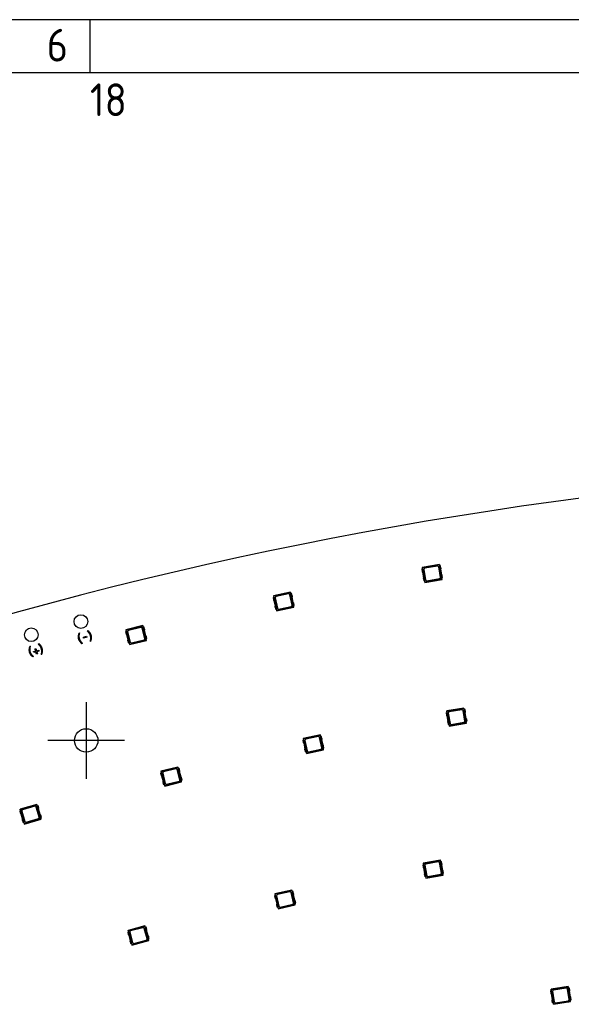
# Model space of a CAD drawing. Header units: millimetres. Extents: x 7 to 819, y 15 to 587.
# Tile 48 of 59: x 368 to 418, y 496 to 587. Entities that reach past the tile are written whole.
import ezdxf
from ezdxf.lldxf.tags import DXFTag

# ---------------------------------------------------------------- set-up
doc = ezdxf.new("R2010")
doc.units = ezdxf.units.MM
doc.layers.add('Default', color=7, linetype='Continuous')
doc.layers.add('RDLED_1-4_802MM_', color=7, linetype='Continuous')
tags = doc.linetypes.add('CENTER2', pattern=[28.575, 19.05, -3.175, 3.175, -3.175]).pattern_tags.tags
tags[10:11] = [DXFTag(74, 4), DXFTag(75, 0), DXFTag(340, '0'), DXFTag(46, 0.0), DXFTag(50, 0.0), DXFTag(44, 0.0), DXFTag(45, 0.0)]
tags[8:9] = [DXFTag(74, 4), DXFTag(75, 0), DXFTag(340, '0'), DXFTag(46, 0.0), DXFTag(50, 0.0), DXFTag(44, 0.0), DXFTag(45, 0.0)]
tags[6:7] = [DXFTag(74, 4), DXFTag(75, 0), DXFTag(340, '0'), DXFTag(46, 0.0), DXFTag(50, 0.0), DXFTag(44, 0.0), DXFTag(45, 0.0)]
tags[4:5] = [DXFTag(74, 4), DXFTag(75, 0), DXFTag(340, '0'), DXFTag(46, 0.0), DXFTag(50, 0.0), DXFTag(44, 0.0), DXFTag(45, 0.0)]

# ---------------------------------------------------------------- blocks, each defined once
blk = doc.blocks.new('SEANNOT_GROUP55')
at = {"layer": 'Default', "color": 7, "linetype": 'CENTER2'}
for p, q in [((373.73, 524.138), (373.73, 517.138)), ((377.23, 520.638), (370.23, 520.638))]:
    blk.add_line(p, q, dxfattribs=at)
blk = doc.blocks.new('SE')
at = {"layer": 'RDLED_1-4_802MM_', "color": 7, "linetype": 'Continuous'}
for p, q in [((406.086, 536.767), (404.509, 536.499)), ((404.529, 536.485), (406.072, 536.748)), ((406.086, 536.767), (406.072, 536.748)), ((406.072, 536.748), (406.275, 535.556)), ((406.112, 536.615), (406.086, 536.767)), ((404.461, 536.334), (404.541, 536.348)), ((404.461, 536.334), (404.496, 536.128)), ((404.529, 536.485), (404.509, 536.499)), ((404.509, 536.499), (404.535, 536.347)), ((404.757, 535.139), (404.529, 536.485)), ((404.532, 536.067), (404.622, 535.534)), ((404.541, 536.348), (404.724, 535.273)), ((404.655, 536.309), (404.819, 535.348)), ((405.896, 536.621), (404.737, 536.424)), ((406.174, 535.578), (406.011, 536.539)), ((406.186, 536.627), (406.106, 536.613)), ((406.288, 535.539), (406.106, 536.613)), ((406.221, 536.422), (406.186, 536.627)), ((406.298, 535.819), (406.208, 536.352)), ((404.609, 535.465), (404.643, 535.259)), ((404.724, 535.273), (404.643, 535.259)), ((404.717, 535.272), (404.743, 535.119)), ((404.743, 535.119), (406.321, 535.387)), ((404.757, 535.139), (404.743, 535.119)), ((406.146, 535.375), (404.757, 535.139)), ((404.934, 535.266), (406.092, 535.462)), ((406.275, 535.556), (406.146, 535.375)), ((406.169, 535.373), (406.146, 535.375)), ((406.284, 535.535), (406.169, 535.373)), ((406.169, 535.373), (406.307, 535.397)), ((406.275, 535.556), (406.284, 535.535)), ((406.307, 535.397), (406.284, 535.535)), ((406.288, 535.539), (406.369, 535.553)), ((406.321, 535.387), (406.295, 535.54)), ((406.307, 535.397), (406.321, 535.387)), ((406.369, 535.553), (406.334, 535.758)), ((392.452, 534.218), (390.885, 533.891)), ((390.906, 533.878), (392.439, 534.198)), ((392.267, 534.065), (391.116, 533.825)), ((392.452, 534.218), (392.439, 534.198)), ((392.439, 534.198), (392.685, 533.015)), ((392.483, 534.066), (392.452, 534.218)), ((392.557, 534.082), (392.477, 534.065)), ((392.7, 532.998), (392.477, 534.065)), ((392.599, 533.878), (392.557, 534.082)), ((390.844, 533.724), (390.924, 533.741)), ((390.844, 533.724), (390.886, 533.52)), ((390.906, 533.878), (390.885, 533.891)), ((390.885, 533.891), (390.917, 533.74)), ((391.185, 532.541), (390.906, 533.878)), ((390.924, 533.741), (391.146, 532.674)), ((390.924, 533.46), (391.035, 532.931)), ((391.039, 533.706), (391.238, 532.752)), ((392.584, 533.033), (392.385, 533.987)), ((392.699, 533.278), (392.588, 533.808)), ((392.779, 533.015), (392.737, 533.219)), ((391.024, 532.861), (391.066, 532.657)), ((391.146, 532.674), (391.066, 532.657)), ((391.14, 532.673), (391.171, 532.521)), ((391.171, 532.521), (392.738, 532.848)), ((391.185, 532.541), (391.171, 532.521)), ((392.563, 532.829), (391.185, 532.541)), ((391.356, 532.674), (392.507, 532.914)), ((392.685, 533.015), (392.563, 532.829)), ((392.586, 532.828), (392.563, 532.829)), ((392.695, 532.994), (392.586, 532.828)), ((392.586, 532.828), (392.724, 532.857)), ((392.685, 533.015), (392.695, 532.994)), ((392.724, 532.857), (392.695, 532.994)), ((392.7, 532.998), (392.779, 533.015)), ((392.738, 532.848), (392.706, 532.999)), ((392.724, 532.857), (392.738, 532.848)), ((373.078, 530.476), (373.143, 530.494)), ((373.824, 530.676), (373.889, 530.694)), ((377.333, 530.607), (377.413, 530.627)), ((377.333, 530.607), (377.384, 530.405)), ((378.922, 531.161), (377.369, 530.776)), ((377.39, 530.763), (377.369, 530.776)), ((377.369, 530.776), (377.406, 530.625)), ((377.39, 530.763), (378.91, 531.14)), ((377.718, 529.438), (377.39, 530.763)), ((377.413, 530.627), (377.675, 529.569)), ((377.529, 530.597), (377.764, 529.65)), ((378.743, 531.001), (377.602, 530.718)), ((379.099, 529.981), (378.864, 530.928)), ((378.922, 531.161), (378.91, 531.14)), ((378.91, 531.14), (379.2, 529.967)), ((378.959, 531.01), (378.922, 531.161)), ((379.032, 531.029), (378.953, 531.009)), ((379.215, 529.951), (378.953, 531.009)), ((379.082, 530.826), (379.032, 531.029)), ((379.204, 530.231), (379.074, 530.756)), ((369.336, 529.474), (369.4, 529.491)), ((373.402, 529.528), (373.336, 529.51)), ((373.475, 530.113), (373.753, 530.188)), ((373.499, 530.022), (373.475, 530.113)), ((373.778, 530.097), (373.499, 530.022)), ((373.753, 530.188), (373.778, 530.097)), ((374.148, 529.728), (374.083, 529.71)), ((377.424, 530.347), (377.554, 529.822)), ((377.546, 529.752), (377.596, 529.549)), ((377.675, 529.569), (377.596, 529.549)), ((377.669, 529.567), (377.706, 529.417)), ((377.706, 529.417), (379.259, 529.802)), ((379.085, 529.777), (377.718, 529.438)), ((377.885, 529.577), (379.026, 529.86)), ((379.2, 529.967), (379.085, 529.777)), ((379.108, 529.777), (379.085, 529.777)), ((379.211, 529.947), (379.108, 529.777)), ((379.108, 529.777), (379.245, 529.811)), ((379.2, 529.967), (379.211, 529.947)), ((379.245, 529.811), (379.211, 529.947)), ((379.215, 529.951), (379.294, 529.971)), ((379.259, 529.802), (379.222, 529.953)), ((379.294, 529.971), (379.244, 530.173)), ((379.245, 529.811), (379.259, 529.802)), ((368.573, 529.269), (368.637, 529.286)), ((368.899, 528.78), (369.1, 528.834)), ((368.922, 528.696), (368.899, 528.78)), ((369.123, 528.75), (368.922, 528.696)), ((369.046, 529.036), (369.132, 529.059)), ((369.1, 528.834), (369.046, 529.036)), ((369.177, 528.548), (369.123, 528.75)), ((369.132, 529.059), (369.186, 528.857)), ((369.186, 528.857), (369.387, 528.911)), ((369.41, 528.827), (369.208, 528.773)), ((369.208, 528.773), (369.262, 528.571)), ((369.387, 528.911), (369.41, 528.827)), ((377.718, 529.438), (377.706, 529.417)), ((368.896, 528.321), (368.832, 528.303)), ((369.262, 528.571), (369.177, 528.548)), ((369.659, 528.525), (369.595, 528.508)), ((406.697, 523.173), (406.777, 523.186)), ((408.322, 523.606), (406.745, 523.338)), ((406.765, 523.324), (406.745, 523.338)), ((406.745, 523.338), (406.771, 523.185)), ((406.765, 523.324), (408.308, 523.586)), ((406.993, 521.977), (406.765, 523.324)), ((406.777, 523.186), (406.96, 522.112)), ((408.132, 523.459), (406.973, 523.263)), ((408.41, 522.416), (408.247, 523.378)), ((408.322, 523.606), (408.308, 523.586)), ((408.308, 523.586), (408.511, 522.395)), ((408.348, 523.453), (408.322, 523.606)), ((408.422, 523.466), (408.342, 523.452)), ((408.524, 522.377), (408.342, 523.452)), ((408.457, 523.26), (408.422, 523.466)), ((408.534, 522.658), (408.444, 523.191)), ((406.697, 523.173), (406.732, 522.967)), ((406.768, 522.906), (406.858, 522.373)), ((406.845, 522.304), (406.88, 522.098)), ((406.891, 523.147), (407.055, 522.186)), ((407.17, 522.104), (408.328, 522.301)), ((408.511, 522.395), (408.382, 522.213)), ((408.52, 522.374), (408.405, 522.212)), ((408.511, 522.395), (408.52, 522.374)), ((408.543, 522.235), (408.52, 522.374)), ((408.524, 522.377), (408.605, 522.391)), ((408.557, 522.226), (408.531, 522.379)), ((408.605, 522.391), (408.57, 522.597)), ((406.96, 522.112), (406.88, 522.098)), ((406.953, 522.111), (406.979, 521.958)), ((406.979, 521.958), (408.557, 522.226)), ((406.993, 521.977), (406.979, 521.958)), ((408.382, 522.213), (406.993, 521.977)), ((408.405, 522.212), (408.382, 522.213)), ((408.405, 522.212), (408.543, 522.235)), ((408.543, 522.235), (408.557, 522.226)), ((393.57, 520.656), (393.65, 520.672)), ((393.57, 520.656), (393.613, 520.452)), ((395.178, 521.15), (393.612, 520.823)), ((393.632, 520.81), (393.612, 520.823)), ((393.612, 520.823), (393.644, 520.671)), ((393.632, 520.81), (395.165, 521.129)), ((393.911, 519.472), (393.632, 520.81)), ((393.65, 520.672), (393.873, 519.605)), ((393.766, 520.638), (393.965, 519.683)), ((394.993, 520.996), (393.843, 520.756)), ((395.311, 519.964), (395.112, 520.919)), ((395.178, 521.15), (395.165, 521.129)), ((395.165, 521.129), (395.412, 519.946)), ((395.21, 520.998), (395.178, 521.15)), ((395.283, 521.013), (395.204, 520.996)), ((395.426, 519.929), (395.204, 520.996)), ((395.326, 520.809), (395.283, 521.013)), ((395.426, 520.21), (395.315, 520.739)), ((393.651, 520.392), (393.761, 519.863)), ((393.75, 519.793), (393.793, 519.589)), ((393.873, 519.605), (393.793, 519.589)), ((393.866, 519.604), (393.898, 519.452)), ((393.898, 519.452), (395.464, 519.779)), ((395.29, 519.76), (393.911, 519.472)), ((394.083, 519.606), (395.233, 519.846)), ((395.412, 519.946), (395.29, 519.76)), ((395.313, 519.759), (395.29, 519.76)), ((395.422, 519.926), (395.313, 519.759)), ((395.313, 519.759), (395.45, 519.788)), ((395.412, 519.946), (395.422, 519.926)), ((395.45, 519.788), (395.422, 519.926)), ((395.426, 519.929), (395.506, 519.946)), ((395.464, 519.779), (395.433, 519.931)), ((395.45, 519.788), (395.464, 519.779)), ((395.506, 519.946), (395.463, 520.15)), ((393.911, 519.472), (393.898, 519.452)), ((382.135, 518.203), (380.582, 517.818)), ((380.603, 517.806), (380.582, 517.818)), ((380.582, 517.818), (380.62, 517.668)), ((380.603, 517.806), (382.123, 518.183)), ((380.932, 516.48), (380.603, 517.806)), ((381.956, 518.043), (380.816, 517.76)), ((382.312, 517.024), (382.077, 517.97)), ((382.135, 518.203), (382.123, 518.183)), ((382.123, 518.183), (382.414, 517.01)), ((382.173, 518.053), (382.135, 518.203)), ((382.245, 518.071), (382.166, 518.051)), ((382.429, 516.993), (382.166, 518.051)), ((382.296, 517.869), (382.245, 518.071)), ((382.417, 517.274), (382.287, 517.798)), ((380.547, 517.65), (380.626, 517.669)), ((380.547, 517.65), (380.597, 517.447)), ((380.626, 517.669), (380.888, 516.611)), ((380.637, 517.389), (380.767, 516.864)), ((380.743, 517.639), (380.977, 516.693)), ((381.099, 516.62), (382.239, 516.903)), ((382.414, 517.01), (382.299, 516.819)), ((382.424, 516.99), (382.322, 516.819)), ((382.414, 517.01), (382.424, 516.99)), ((382.458, 516.853), (382.424, 516.99)), ((382.429, 516.993), (382.508, 517.013)), ((382.472, 516.845), (382.435, 516.995)), ((382.508, 517.013), (382.458, 517.215)), ((380.759, 516.794), (380.809, 516.592)), ((380.888, 516.611), (380.809, 516.592)), ((380.882, 516.61), (380.919, 516.459)), ((380.919, 516.459), (382.472, 516.845)), ((380.932, 516.48), (380.919, 516.459)), ((382.299, 516.819), (380.932, 516.48)), ((382.322, 516.819), (382.299, 516.819)), ((382.322, 516.819), (382.458, 516.853)), ((382.458, 516.853), (382.472, 516.845)), ((367.645, 514.159), (367.723, 514.182)), ((367.645, 514.159), (367.703, 513.959)), ((369.212, 514.772), (367.674, 514.329)), ((367.695, 514.317), (367.674, 514.329)), ((367.674, 514.329), (367.717, 514.18)), ((367.695, 514.317), (369.2, 514.75)), ((368.073, 513.004), (367.695, 514.317)), ((367.723, 514.182), (368.025, 513.134)), ((369.039, 514.605), (367.91, 514.279)), ((369.432, 513.599), (369.162, 514.536)), ((369.212, 514.772), (369.2, 514.75)), ((369.2, 514.75), (369.535, 513.589)), ((369.255, 514.623), (369.212, 514.772)), ((369.327, 514.643), (369.248, 514.621)), ((369.55, 513.573), (369.248, 514.621)), ((369.384, 514.443), (369.327, 514.643)), ((369.528, 513.853), (369.379, 514.373)), ((367.745, 513.902), (367.895, 513.382)), ((367.841, 514.156), (368.111, 513.219)), ((367.889, 513.312), (367.947, 513.112)), ((368.062, 512.983), (369.599, 513.426)), ((369.427, 513.394), (368.073, 513.004)), ((368.235, 513.15), (369.364, 513.476)), ((369.535, 513.589), (369.427, 513.394)), ((369.45, 513.395), (369.427, 513.394)), ((369.546, 513.569), (369.45, 513.395)), ((369.45, 513.395), (369.585, 513.434)), ((369.535, 513.589), (369.546, 513.569)), ((369.585, 513.434), (369.546, 513.569)), ((369.55, 513.573), (369.628, 513.596)), ((369.599, 513.426), (369.556, 513.575)), ((369.628, 513.596), (369.571, 513.796)), ((369.585, 513.434), (369.599, 513.426)), ((368.025, 513.134), (367.947, 513.112)), ((368.019, 513.132), (368.062, 512.983)), ((368.073, 513.004), (368.062, 512.983)), ((406.165, 509.679), (404.591, 509.391)), ((404.611, 509.377), (406.151, 509.659)), ((406.165, 509.679), (406.151, 509.659)), ((406.151, 509.659), (406.369, 508.471)), ((406.193, 509.527), (406.165, 509.679)), ((404.546, 509.225), (404.626, 509.24)), ((404.546, 509.225), (404.583, 509.02)), ((404.611, 509.377), (404.591, 509.391)), ((404.591, 509.391), (404.619, 509.238)), ((404.857, 508.034), (404.611, 509.377)), ((404.62, 508.959), (404.717, 508.427)), ((404.626, 509.24), (404.822, 508.167)), ((404.74, 509.202), (404.916, 508.243)), ((405.976, 509.53), (404.821, 509.318)), ((406.269, 508.491), (406.093, 509.45)), ((406.267, 509.54), (406.187, 509.526)), ((406.383, 508.453), (406.187, 509.526)), ((406.304, 509.335), (406.267, 509.54)), ((406.389, 508.734), (406.292, 509.266)), ((404.704, 508.358), (404.742, 508.153)), ((404.822, 508.167), (404.742, 508.153)), ((404.816, 508.166), (404.844, 508.014)), ((404.844, 508.014), (406.418, 508.302)), ((404.857, 508.034), (404.844, 508.014)), ((406.243, 508.287), (404.857, 508.034)), ((405.032, 508.163), (406.188, 508.375)), ((406.369, 508.471), (406.243, 508.287)), ((406.266, 508.286), (406.243, 508.287)), ((406.378, 508.45), (406.266, 508.286)), ((406.266, 508.286), (406.404, 508.312)), ((406.369, 508.471), (406.378, 508.45)), ((406.404, 508.312), (406.378, 508.45)), ((406.383, 508.453), (406.463, 508.468)), ((406.418, 508.302), (406.39, 508.455)), ((406.404, 508.312), (406.418, 508.302)), ((406.463, 508.468), (406.426, 508.673)), ((390.976, 506.419), (391.056, 506.437)), ((390.976, 506.419), (391.022, 506.215)), ((392.576, 506.938), (391.016, 506.586)), ((391.036, 506.574), (391.016, 506.586)), ((391.016, 506.586), (391.05, 506.435)), ((391.036, 506.574), (392.564, 506.918)), ((391.336, 505.241), (391.036, 506.574)), ((391.056, 506.437), (391.295, 505.373)), ((391.061, 506.156), (391.18, 505.629)), ((391.172, 506.404), (391.386, 505.453)), ((392.394, 506.782), (391.248, 506.523)), ((392.728, 505.755), (392.513, 506.706)), ((392.576, 506.938), (392.564, 506.918)), ((392.564, 506.918), (392.829, 505.739)), ((392.61, 506.787), (392.576, 506.938)), ((392.684, 506.803), (392.604, 506.785)), ((392.844, 505.722), (392.604, 506.785)), ((392.729, 506.6), (392.684, 506.803)), ((392.838, 506.002), (392.72, 506.53)), ((391.17, 505.559), (391.216, 505.355)), ((391.295, 505.373), (391.216, 505.355)), ((391.289, 505.372), (391.323, 505.221)), ((391.323, 505.221), (392.884, 505.572)), ((391.336, 505.241), (391.323, 505.221)), ((392.71, 505.55), (391.336, 505.241)), ((391.506, 505.377), (392.652, 505.635)), ((392.829, 505.739), (392.71, 505.55)), ((392.733, 505.55), (392.71, 505.55)), ((392.839, 505.718), (392.733, 505.55)), ((392.733, 505.55), (392.87, 505.581)), ((392.829, 505.739), (392.839, 505.718)), ((392.87, 505.581), (392.839, 505.718)), ((392.844, 505.722), (392.923, 505.74)), ((392.884, 505.572), (392.85, 505.723)), ((392.87, 505.581), (392.884, 505.572)), ((392.923, 505.74), (392.877, 505.943)), ((379.109, 503.652), (377.564, 503.238)), ((377.585, 503.226), (379.097, 503.631)), ((378.933, 503.488), (377.798, 503.184)), ((379.308, 502.476), (379.056, 503.417)), ((379.109, 503.652), (379.097, 503.631)), ((379.097, 503.631), (379.41, 502.464)), ((379.149, 503.502), (379.109, 503.652)), ((379.222, 503.521), (379.143, 503.5)), ((379.425, 502.448), (379.143, 503.5)), ((379.276, 503.32), (379.222, 503.521)), ((377.531, 503.069), (377.61, 503.09)), ((377.531, 503.069), (377.585, 502.867)), ((377.585, 503.226), (377.564, 503.238)), ((377.564, 503.238), (377.604, 503.088)), ((377.938, 501.906), (377.585, 503.226)), ((377.61, 503.09), (377.892, 502.037)), ((377.627, 502.81), (377.767, 502.287)), ((377.727, 503.062), (377.98, 502.12)), ((379.409, 502.727), (379.269, 503.25)), ((379.41, 502.464), (379.299, 502.271)), ((379.421, 502.444), (379.321, 502.271)), ((379.41, 502.464), (379.421, 502.444)), ((379.457, 502.308), (379.421, 502.444)), ((379.425, 502.448), (379.504, 502.469)), ((379.472, 502.299), (379.431, 502.449)), ((379.504, 502.469), (379.45, 502.67)), ((377.76, 502.217), (377.814, 502.016)), ((377.892, 502.037), (377.814, 502.016)), ((377.886, 502.035), (377.926, 501.885)), ((377.926, 501.885), (379.472, 502.299)), ((377.938, 501.906), (377.926, 501.885)), ((379.299, 502.271), (377.938, 501.906)), ((378.102, 502.049), (379.237, 502.353)), ((379.321, 502.271), (379.299, 502.271)), ((379.321, 502.271), (379.457, 502.308)), ((379.457, 502.308), (379.472, 502.299)), ((417.883, 498.094), (416.302, 497.851)), ((416.321, 497.836), (417.869, 498.075)), ((417.69, 497.951), (416.529, 497.772)), ((417.883, 498.094), (417.869, 498.075)), ((417.869, 498.075), (418.052, 496.88)), ((417.906, 497.941), (417.883, 498.094)), ((417.981, 497.952), (417.9, 497.94)), ((418.066, 496.863), (417.9, 497.94)), ((418.012, 497.746), (417.981, 497.952)), ((416.251, 497.686), (416.332, 497.698)), ((416.251, 497.686), (416.283, 497.48)), ((416.321, 497.836), (416.302, 497.851)), ((416.302, 497.851), (416.325, 497.697)), ((416.317, 497.418), (416.4, 496.884)), ((416.529, 496.486), (416.321, 497.836)), ((416.332, 497.698), (416.497, 496.621)), ((416.445, 497.658), (416.593, 496.694)), ((417.952, 496.903), (417.804, 497.867)), ((418.08, 497.143), (417.998, 497.677)), ((418.146, 496.875), (418.115, 497.081)), ((416.385, 496.815), (416.417, 496.609)), ((416.497, 496.621), (416.417, 496.609)), ((416.491, 496.62), (416.514, 496.467)), ((416.514, 496.467), (418.096, 496.71)), ((416.529, 496.486), (416.514, 496.467)), ((417.921, 496.701), (416.529, 496.486)), ((416.707, 496.61), (417.869, 496.789)), ((418.052, 496.88), (417.921, 496.701)), ((417.944, 496.699), (417.921, 496.701)), ((418.061, 496.859), (417.944, 496.699)), ((417.944, 496.699), (418.082, 496.72)), ((418.052, 496.88), (418.061, 496.859)), ((418.082, 496.72), (418.061, 496.859)), ((418.066, 496.863), (418.146, 496.875)), ((418.096, 496.71), (418.072, 496.864)), ((418.082, 496.72), (418.096, 496.71))]:
    blk.add_line(p, q, dxfattribs=at)
for centre, radius in [((373.243, 531.534), 0.625), ((368.704, 530.317), 0.625), ((373.73, 520.638), 1.075)]:
    blk.add_circle(centre, radius, dxfattribs=at)
for centre, radius, start, end in [((467.422, 170.973), 375, 90.57451, 119.42543), ((404.433, 536.051), 0.1, 9.64225, 51.05187), ((404.754, 536.325), 0.1, 99.64225, 189.64225), ((405.912, 536.522), 0.1, 9.64225, 99.64225), ((406.306, 536.369), 0.1, 148.23263, 189.64225), ((406.397, 535.836), 0.1, 189.64225, 231.05187), ((404.524, 535.518), 0.1, 328.23263, 9.64225), ((404.917, 535.364), 0.1, 189.64225, 279.64225), ((406.076, 535.561), 0.1, 279.64225, 9.64225), ((392.287, 533.967), 0.1, 11.78509, 101.78509), ((390.826, 533.44), 0.1, 11.78509, 53.19472), ((391.137, 533.727), 0.1, 101.78509, 191.78509), ((392.686, 533.828), 0.1, 150.37547, 191.78509), ((392.797, 533.299), 0.1, 191.78509, 233.19472), ((390.937, 532.911), 0.1, 330.37547, 11.78509), ((391.336, 532.772), 0.1, 191.78509, 281.78509), ((392.486, 533.012), 0.1, 281.78509, 11.78509), ((377.327, 530.323), 0.1, 13.92796, 55.33759), ((377.626, 530.621), 0.1, 103.92796, 193.92796), ((378.767, 530.904), 0.1, 13.92796, 103.92796), ((379.171, 530.78), 0.1, 152.51834, 193.92796), ((377.457, 529.798), 0.1, 332.51834, 13.92796), ((377.861, 529.674), 0.1, 193.92796, 283.92796), ((379.002, 529.957), 0.1, 283.92796, 13.92796), ((379.301, 530.255), 0.1, 193.92796, 235.33759), ((406.99, 523.164), 0.1, 99.64225, 189.64225), ((408.148, 523.361), 0.1, 9.64225, 99.64225), ((408.542, 523.208), 0.1, 148.23263, 189.64225), ((406.669, 522.889), 0.1, 9.64225, 51.05187), ((406.76, 522.356), 0.1, 328.23263, 9.64225), ((408.312, 522.4), 0.1, 279.64225, 9.64225), ((408.633, 522.674), 0.1, 189.64225, 231.05187), ((407.153, 522.203), 0.1, 189.64225, 279.64225), ((393.864, 520.658), 0.1, 101.78509, 191.78509), ((395.014, 520.898), 0.1, 11.78509, 101.78509), ((395.413, 520.76), 0.1, 150.37547, 191.78509), ((393.553, 520.371), 0.1, 11.78509, 53.19472), ((393.663, 519.842), 0.1, 330.37547, 11.78509), ((394.063, 519.704), 0.1, 191.78509, 281.78509), ((395.213, 519.944), 0.1, 281.78509, 11.78509), ((395.523, 520.23), 0.1, 191.78509, 233.19472), ((381.98, 517.946), 0.1, 13.92796, 103.92796), ((382.384, 517.822), 0.1, 152.51834, 193.92796), ((380.54, 517.365), 0.1, 13.92796, 55.33759), ((380.84, 517.663), 0.1, 103.92796, 193.92796), ((380.67, 516.84), 0.1, 332.51834, 13.92796), ((382.215, 517), 0.1, 283.92796, 13.92796), ((382.514, 517.298), 0.1, 193.92796, 235.33759), ((381.074, 516.717), 0.1, 193.92796, 283.92796), ((367.937, 514.183), 0.1, 106.07081, 196.07081), ((369.066, 514.509), 0.1, 16.07081, 106.07081), ((369.475, 514.4), 0.1, 154.66119, 196.07081), ((367.649, 513.874), 0.1, 16.07081, 57.48043), ((367.799, 513.355), 0.1, 334.66119, 16.07081), ((369.336, 513.572), 0.1, 286.07081, 16.07081), ((369.624, 513.881), 0.1, 196.07081, 237.48043), ((368.207, 513.246), 0.1, 196.07081, 286.07081), ((404.521, 508.941), 0.1, 10.38457, 51.79419), ((404.839, 509.22), 0.1, 100.38457, 190.38457), ((405.994, 509.432), 0.1, 10.38457, 100.38457), ((406.39, 509.284), 0.1, 148.97495, 190.38457), ((404.619, 508.409), 0.1, 328.97495, 10.38457), ((405.014, 508.261), 0.1, 190.38457, 280.38457), ((406.17, 508.473), 0.1, 280.38457, 10.38457), ((406.488, 508.752), 0.1, 190.38457, 231.79419), ((390.964, 506.134), 0.1, 12.69227, 54.10189), ((391.27, 506.426), 0.1, 102.69227, 192.69227), ((392.416, 506.684), 0.1, 12.69227, 102.69227), ((392.817, 506.552), 0.1, 151.28265, 192.69227), ((391.082, 505.607), 0.1, 331.28265, 12.69227), ((391.484, 505.475), 0.1, 192.69227, 282.69227), ((392.63, 505.733), 0.1, 282.69227, 12.69227), ((392.936, 506.024), 0.1, 192.69227, 234.10189), ((378.959, 503.392), 0.1, 14.99996, 104.99996), ((377.53, 502.784), 0.1, 14.99996, 56.40958), ((377.824, 503.087), 0.1, 104.99996, 194.99996), ((379.211, 502.45), 0.1, 284.99996, 14.99996), ((379.365, 503.276), 0.1, 153.59034, 194.99996), ((379.505, 502.753), 0.1, 194.99996, 236.40958), ((377.67, 502.262), 0.1, 333.59034, 14.99996), ((378.076, 502.146), 0.1, 194.99996, 284.99996), ((417.705, 497.852), 0.1, 8.74991, 98.74991), ((416.219, 497.403), 0.1, 8.74991, 50.15954), ((416.544, 497.673), 0.1, 98.74991, 188.74991), ((418.097, 497.692), 0.1, 147.34029, 188.74991), ((418.179, 497.158), 0.1, 188.74991, 230.15954), ((416.301, 496.869), 0.1, 327.34029, 8.74991), ((416.692, 496.709), 0.1, 188.74991, 278.74991), ((417.854, 496.888), 0.1, 278.74991, 8.74991)]:
    blk.add_arc(centre, radius, start, end, dxfattribs=at)
for points in [[(373.078, 530.476), (372.835, 529.907), (373.336, 529.51)], [(373.824, 530.676), (374.241, 530.286), (374.083, 529.71)], [(368.573, 529.269), (368.33, 528.7), (368.832, 528.303)], [(369.336, 529.474), (369.752, 529.084), (369.595, 528.508)]]:
    blk.add_open_spline(points, degree=2, dxfattribs=at)
for points, knots in [([(373.402, 529.528), (373.156, 529.771), (373.107, 530.035), (373.068, 530.248), (373.143, 530.494)], [0, 0, 0, 0.571429, 0.571429, 1, 1, 1]), ([(374.148, 529.728), (374.262, 530.015), (374.196, 530.261), (374.127, 530.517), (373.889, 530.694)], [0, 0, 0, 0.5, 0.5, 1, 1, 1]), ([(369.659, 528.525), (369.773, 528.812), (369.707, 529.058), (369.638, 529.314), (369.4, 529.491)], [0, 0, 0, 0.5, 0.5, 1, 1, 1]), ([(368.896, 528.321), (368.678, 528.539), (368.618, 528.756), (368.551, 529.002), (368.637, 529.286)], [0, 0, 0, 0.5, 0.5, 1, 1, 1])]:
    blk.add_open_spline(points, degree=2, knots=knots, dxfattribs=at)

msp = doc.modelspace()

# ---------------------------------------------------------------- linework, layer by layer
at = {"layer": 'Default', "color": 7, "linetype": 'Continuous'}
for p, q in [((819.1001, 586.6698), (6.7081, 586.6698)), ((374.1001, 581.8093), (374.1001, 586.6698)), ((819.1001, 581.8093), (10.9778, 581.8093))]:
    msp.add_line(p, q, dxfattribs=at)

# ---------------------------------------------------------------- block references
at = {"layer": 'Default'}
for name in ['SE', 'SEANNOT_GROUP55']:
    msp.add_blockref(name, (0, 0), dxfattribs=at)

# ---------------------------------------------------------------- texts
at = {"layer": 'Default', "insert": (32.3605, 585.8351), "char_height": 3, "width": 763.840919, "attachment_point": 1}
msp.add_mtext('{\\fSolid Edge ISO|b1||i0||c0|p34;\\C7;\\H3.;\\W0.94;1                                          2                                      3                                      4                                   5                                       6                                     7                                   8                                     9                                      10                                 11                                      12                                    13                                  14                                     15                                   16                                     17                                  18}', dxfattribs=at)

doc.saveas('drawing.dxf')
